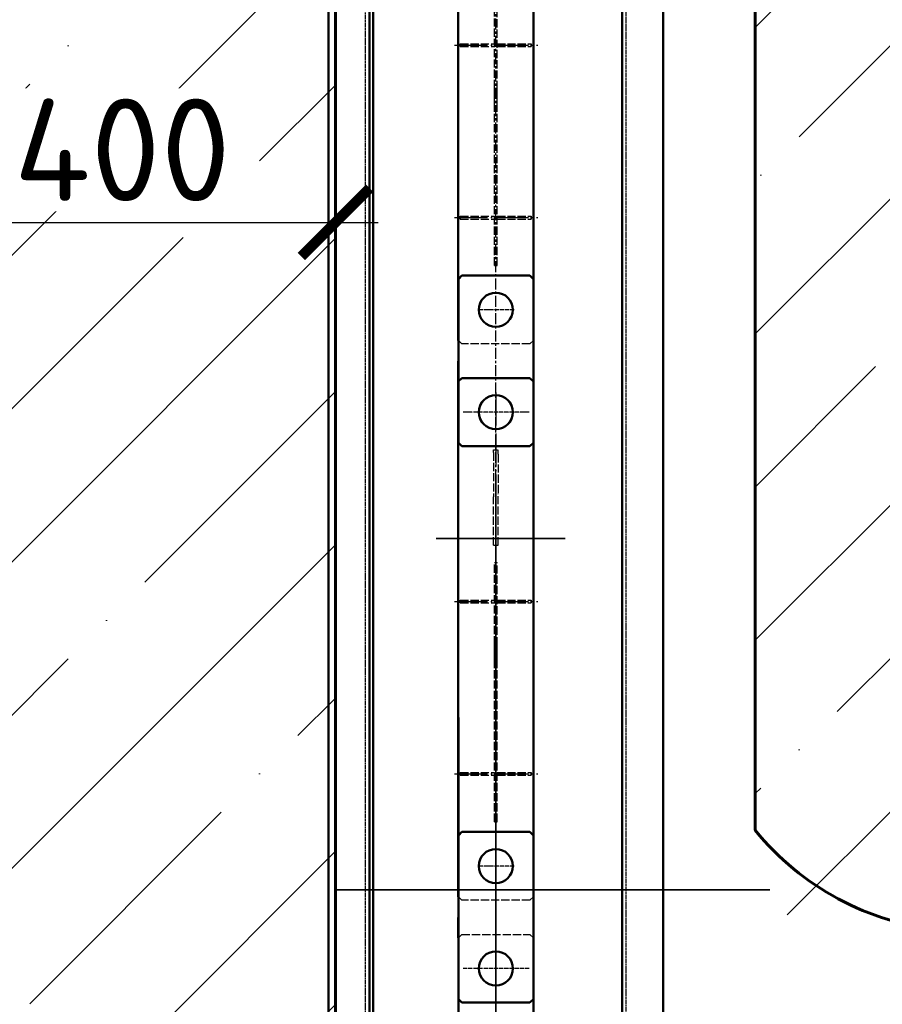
# Model space of a CAD drawing. Header units: millimetres. Extents: x 452087 to 582075, y 10891 to 81641.
# Tile 70 of 256: x 497395 to 499923, y 37701 to 40586. Entities that reach past the tile are written whole.
import ezdxf

# ---------------------------------------------------------------- set-up
doc = ezdxf.new("R2010")
doc.units = ezdxf.units.MM
for name, pattern in [('ACAD_ISO02W100', [15, 12, -3]), ('ACAD_ISO04W100', [30, 24, -3, 0, -3]), ('осевая', [50.8, 31.75, -6.35, 6.35, -6.35])]:
    doc.linetypes.add(name, pattern=pattern)
doc.layers.get('Defpoints').update_dxf_attribs({"color": 8})
for name, color, linetype, lineweight in [('ГТО-2_Бетон_025', 7, 'Continuous', 25), ('ГТО-2_Бетон_060', 3, 'Continuous', 60), ('ГТО-2_Вода', 4, 'Continuous', 35), ('ГТО-2_Оси_025', 6, 'осевая', 25), ('ОЗиМ Металл', 1, 'Continuous', 50), ('ОЗиМ Невидимый', 7, 'ACAD_ISO02W100', 25), ('ОЗиМ Ось', 7, 'ACAD_ISO04W100', 25), ('ОЗиМ Размеры', 2, 'Continuous', 35)]:
    doc.layers.add(name, color=color, linetype=linetype, lineweight=lineweight)
doc.layers.add('ГТО-2_Размеры', color=7, linetype='Continuous')
doc.layers.add('ГТО-2_Штриховка_018', color=7, linetype='Continuous', lineweight=18, true_color=0x6b6b6b)
doc.styles.add('MOSOBL (isocpeur)', font='isocpeur.ttf')
doc.styles.add('RomanS', font='romans.shx', dxfattribs={"width": 0.7})
doc.dimstyles.new('MOSOBL 1-100 (мм)', dxfattribs={"dimscale": 100, "dimtxt": 3, "dimasz": 2, "dimexe": 1.25, "dimexo": 0.625, "dimtad": 1, "dimdec": 0, "dimzin": 9, "dimtxsty": 'RomanS', "dimblk": 'ARCHTICK', "dimcen": 2.5, "dimdle": 1.25, "dimclrd": 7, "dimclre": 7, "dimclrt": 2, "dimadec": 0, "dimazin": 0, "dimtfac": 1, "dimtdec": 0, "dimtmove": 1, "dimatfit": 3, "dimfxl": 1, "dimtfill": 1, "dimlwd": 25, "dimlwe": 25, "dimarcsym": 0})
pattern_1 = [(45, (-128275, -56814.86), (-449.0128, 449.0128), []), (45, (-127825.97, -56814.86), (-449.0128, 449.0128), [793.75, -158.75, 0, -158.75])]

# ---------------------------------------------------------------- blocks, each defined once
blk = doc.blocks.new('_ArchTick')
at = {"color": 0, "linetype": 'ByBlock', "const_width": 0.15}
blk.add_lwpolyline([(-0.5, -0.5), (0.5, 0.5)], dxfattribs=at)
blk = doc.blocks.new('*D562')
at = {"layer": 'Defpoints', "color": 0, "transparency": 16777216}
for p in [(498320.6, 39992.2), (496920.6, 39736.1), (498320.6, 39736.1)]:
    blk.add_point(p, dxfattribs=at)
at = {"layer": 'ГТО-2_Размеры', "color": 7, "lineweight": 25, "transparency": 16777216}
for p, q in [((496920.6, 39798.6), (496920.6, 40117.2)), ((498320.6, 39798.6), (498320.6, 40117.2)), ((496795.6, 39992.2), (498445.6, 39992.2))]:
    blk.add_line(p, q, dxfattribs=at)
at = {"layer": 'ГТО-2_Размеры', "color": 7, "lineweight": 25, "transparency": 16777216, "xscale": 200, "yscale": 200, "zscale": 200, "rotation": 180}
blk.add_blockref('_ArchTick', (496920.6, 39992.2), dxfattribs=at)
at = {"layer": 'ГТО-2_Размеры', "color": 7, "lineweight": 25, "transparency": 16777216, "xscale": 200, "yscale": 200, "zscale": 200}
blk.add_blockref('_ArchTick', (498320.6, 39992.2), dxfattribs=at)
at = {"layer": 'ГТО-2_Размеры', "color": 2, "transparency": 16777216, "insert": (497620.6, 40204.7), "char_height": 300, "attachment_point": 5, "style": 'MOSOBL (isocpeur)', "bg_fill": 3, "box_fill_scale": 1.1, "bg_fill_color": 256, "bg_fill_true_color": 13158600, "bg_fill_transparency": 0}
blk.add_mtext('1400', dxfattribs=at)
blk = doc.blocks.new('A$C64BC5865')
at = {"layer": 'ОЗиМ Металл'}
for p, q in [((-1930.9, -639.2), (-1930.9, 22051.1)), ((-1810.9, 1725.3), (-1810.9, 22061)), ((-1070.9, -639.2), (-1070.9, 22061)), ((-950.9, -639.2), (-950.9, 22051.1)), ((-1080.9, 21964.5), (-1080.9, -639.2))]:
    blk.add_line(p, q, dxfattribs=at)
at = {"layer": 'ОЗиМ Невидимый', "ltscale": 0.5}
for p, q in [((-1822.9, 1719.3), (-1822.9, 22060)), ((-1058.9, -639.2), (-1058.9, 22060))]:
    blk.add_line(p, q, dxfattribs=at)
blk = doc.blocks.new('A$C504F2DFB')
at = {"layer": 'ОЗиМ Металл'}
for p, q in [((326.7, -13671.9), (326.7, -12161.9)), ((546.7, -13671.9), (546.7, -12161.9)), ((336.9, -13481.9), (326.9, -13491.9)), ((326.9, -13971.9), (326.9, -13491.9)), ((536.9, -13481.9), (336.9, -13481.9)), ((536.9, -13481.9), (546.9, -13491.9)), ((546.9, -13491.9), (546.9, -13971.9)), ((326.9, -13671.9), (326.7, -13791.9)), ((546.9, -13671.9), (546.7, -13791.9)), ((336.7, -13781.9), (326.7, -13791.9)), ((336.7, -13781.9), (536.7, -13781.9)), ((536.7, -13781.9), (546.7, -13791.9)), ((326.7, -15301.9), (326.7, -13791.9)), ((546.7, -15301.9), (546.7, -13791.9)), ((336.9, -13981.9), (326.9, -13971.9)), ((536.9, -13981.9), (336.9, -13981.9)), ((536.9, -13981.9), (546.9, -13971.9)), ((326.9, -16931.9), (326.9, -14776.9)), ((546.9, -16931.9), (546.9, -14776.9)), ((336.9, -15111.9), (326.9, -15121.9)), ((536.9, -15111.9), (336.9, -15111.9)), ((536.9, -15111.9), (546.9, -15121.9)), ((326.9, -15601.9), (326.9, -15121.9)), ((546.9, -15121.9), (546.9, -15601.9)), ((326.9, -15301.9), (326.7, -15421.9)), ((546.9, -15301.9), (546.7, -15421.9)), ((326.9, -16931.9), (326.9, -15421.9)), ((546.9, -16931.9), (546.9, -15421.9)), ((336.9, -15611.9), (326.9, -15601.9)), ((536.9, -15611.9), (546.9, -15601.9)), ((536.9, -15611.9), (336.9, -15611.9))]:
    blk.add_line(p, q, dxfattribs=at)
for centre in [(436.7, -13581.9), (436.7, -13881.9), (436.9, -13881.9), (436.7, -15211.9), (436.9, -15511.9)]:
    blk.add_circle(centre, 50, dxfattribs=at)
at = {"layer": 'ОЗиМ Невидимый', "ltscale": 2}
for p, q in [((432.7, -12992.2), (432.7, -12691.9)), ((440.7, -12994.7), (440.7, -12691.9)), ((332.7, -12802.9), (432.7, -12802.9)), ((440.7, -12802.9), (540.7, -12802.9)), ((332.7, -12810.9), (432.7, -12810.9)), ((440.7, -12810.9), (540.7, -12810.9)), ((432.7, -13451.9), (432.7, -12930.5)), ((432.7, -12992.2), (432.7, -12930.5)), ((432.9, -13451.9), (432.9, -12930.5)), ((440.7, -13451.9), (440.7, -12925.7)), ((440.7, -12994.7), (440.7, -12925.7)), ((440.9, -13451.9), (440.9, -12925.7)), ((332.7, -13307.9), (432.7, -13307.9)), ((332.7, -13315.9), (432.7, -13315.9)), ((440.7, -13307.9), (540.7, -13307.9)), ((440.7, -13315.9), (540.7, -13315.9)), ((432.7, -13451.9), (432.7, -13385.9)), ((432.9, -13451.9), (432.9, -13385.9)), ((336.9, -13681.9), (326.9, -13671.9)), ((536.9, -13681.9), (546.9, -13671.9)), ((536.9, -13681.9), (336.9, -13681.9)), ((336.9, -13781.9), (326.9, -13791.9)), ((336.9, -13781.9), (536.9, -13781.9)), ((536.9, -13781.9), (546.9, -13791.9)), ((429.7, -14000.5), (429.7, -13991.9)), ((443.7, -14004.9), (443.7, -13991.9)), ((429.7, -14000.5), (429.7, -14129.7)), ((443.7, -14004.9), (443.7, -14121.2)), ((429.7, -14271.9), (429.7, -14129.7)), ((443.7, -14271.9), (443.7, -14121.2)), ((429.7, -14271.9), (443.7, -14271.9)), ((432.7, -14622.2), (432.7, -14321.9)), ((432.7, -14321.9), (440.7, -14321.9)), ((440.7, -14624.7), (440.7, -14321.9)), ((332.7, -14432.9), (432.7, -14432.9)), ((332.7, -14440.9), (432.7, -14440.9)), ((440.7, -14432.9), (540.7, -14432.9)), ((440.7, -14440.9), (540.7, -14440.9)), ((432.7, -15081.9), (432.7, -14560.5)), ((432.7, -14622.2), (432.7, -14560.5)), ((432.9, -15081.9), (432.9, -14560.5)), ((440.7, -15081.9), (440.7, -14555.7)), ((440.7, -14624.7), (440.7, -14555.7)), ((440.9, -15081.9), (440.9, -14555.7)), ((332.7, -14937.9), (432.7, -14937.9)), ((440.7, -14937.9), (540.7, -14937.9)), ((332.7, -14945.9), (432.7, -14945.9)), ((440.7, -14945.9), (540.7, -14945.9)), ((432.7, -15081.9), (432.7, -15015.9)), ((432.9, -15081.9), (432.9, -15015.9)), ((336.9, -15311.9), (326.9, -15301.9)), ((536.9, -15311.9), (336.9, -15311.9)), ((536.9, -15311.9), (546.9, -15301.9)), ((336.9, -15411.9), (326.9, -15421.9)), ((336.9, -15411.9), (536.9, -15411.9)), ((536.9, -15411.9), (546.9, -15421.9))]:
    blk.add_line(p, q, dxfattribs=at)
at = {"layer": 'ОЗиМ Невидимый'}
for p, q in [((432.7, -13451.9), (440.7, -13451.9)), ((432.9, -13451.9), (440.9, -13451.9)), ((429.7, -13991.9), (443.7, -13991.9)), ((432.7, -15081.9), (440.7, -15081.9)), ((432.9, -15081.9), (440.9, -15081.9))]:
    blk.add_line(p, q, dxfattribs=at)
at = {"layer": 'ОЗиМ Ось', "ltscale": 4}
for p, q in [((316.1, -12806.9), (560, -12806.9)), ((316.1, -13311.9), (560, -13311.9)), ((436.7, -13824.7), (436.9, -16971.3)), ((316.1, -14436.9), (560, -14436.9)), ((316.1, -14941.9), (560, -14941.9))]:
    blk.add_line(p, q, dxfattribs=at)
at = {"layer": 'ОЗиМ Ось', "ltscale": 0.5}
for p, q in [((490.5, -13581.9), (388.5, -13581.9)), ((490.5, -13581.9), (388.5, -13581.9)), ((490.7, -13581.9), (388.6, -13581.9)), ((533.9, -13881.9), (339.6, -13881.9)), ((534, -13881.9), (339.7, -13881.9)), ((490.5, -15211.9), (388.5, -15211.9)), ((490.5, -15211.9), (388.5, -15211.9)), ((490.7, -15211.9), (388.6, -15211.9)), ((534, -15511.9), (339.7, -15511.9))]:
    blk.add_line(p, q, dxfattribs=at)
at = {"layer": 'ОЗиМ Размеры'}
for p, q in [((332.7, -12802.9), (332.7, -12810.9)), ((540.7, -12802.9), (540.7, -12810.9)), ((332.7, -13307.9), (332.7, -13315.9)), ((540.7, -13307.9), (540.7, -13315.9)), ((436.9, -17277.6), (436.9, -14074.6)), ((261.9, -14251.9), (640.4, -14251.9)), ((332.7, -14432.9), (332.7, -14440.9)), ((540.7, -14432.9), (540.7, -14440.9)), ((332.7, -14937.9), (332.7, -14945.9)), ((540.7, -14937.9), (540.7, -14945.9))]:
    blk.add_line(p, q, dxfattribs=at)
blk = doc.blocks.new('*D710')
at = {"color": 7, "lineweight": 25, "transparency": 16777216}
for p, q in [((490220.6, 51509.4), (490220.6, 28587.3)), ((498790.6, 34942.1), (498790.6, 28587.3)), ((490095.6, 28712.3), (498915.6, 28712.3))]:
    blk.add_line(p, q, dxfattribs=at)
at = {"layer": 'Defpoints', "color": 0, "transparency": 16777216}
for p in [(490220.6, 51571.9), (498790.6, 35004.6), (498790.6, 28712.3)]:
    blk.add_point(p, dxfattribs=at)
at = {"color": 7, "lineweight": 25, "transparency": 16777216, "xscale": 200, "yscale": 200, "zscale": 200, "rotation": 180}
blk.add_blockref('_ArchTick', (490220.6, 28712.3), dxfattribs=at)
at = {"color": 7, "lineweight": 25, "transparency": 16777216, "xscale": 200, "yscale": 200, "zscale": 200}
blk.add_blockref('_ArchTick', (498790.6, 28712.3), dxfattribs=at)
at = {"color": 2, "transparency": 16777216, "insert": (494505.6, 28924.8), "char_height": 300, "attachment_point": 5, "style": 'RomanS', "bg_fill": 3, "box_fill_scale": 1.1, "bg_fill_color": 256, "bg_fill_true_color": 13158600, "bg_fill_transparency": 0}
blk.add_mtext('8570', dxfattribs=at)

msp = doc.modelspace()

# ---------------------------------------------------------------- hatches: boundary and pattern name
at = {"layer": 'ГТО-2_Штриховка_018'}
h = msp.add_hatch(dxfattribs=at)
h.set_pattern_fill('ANSI35', color=256, scale=100)
h.set_pattern_definition(pattern_1)
h.paths.add_polyline_path([(496920.6, 54886.1), (495620.3, 55536.1), (495620.3, 56036.1), (492720.6, 56036.1), (492720.6, 56536.1), (498320.6, 56536.1), (498320.6, 38436.1), (496920.6, 38436.1)])
h = msp.add_hatch(dxfattribs=at)
h.set_pattern_fill('ANSI35', color=256, scale=100)
h.set_pattern_definition([(45, (209167.3, 28568.3), (-449.0128, 449.0128), []), (45, (209616.3, 28568.3), (-449.0128, 449.0128), [793.75, -158.75, 0, -158.75])])
h.paths.add_polyline_path([(500050.6, 49036.1), (500050.6, 49036.1), (500050.6, 56536.1), (499550.6, 56536.1), (499550.6, 49036.1), (499550.6, 49036.1), (499550.6, 38836.1), (499550.6, 38211.1, 1), (500300.6, 38211.1), (500300.6, 38511.1), (500050.6, 38761.1), (500050.6, 38836.1)])
h = msp.add_hatch(dxfattribs=at)
h.set_pattern_fill('ANSI35', color=256, scale=100)
h.set_pattern_definition(pattern_1)
h.paths.add_polyline_path([(496920.6, 38436.1), (498320.6, 38436.1), (498323, 36547.5), (498424.7, 36449.5), (498418.8, 36130), (498281.1, 35785.4), (497989.2, 35615), (497774.2, 35518.1), (497002.4, 35585.9), (496920.6, 36106)])

# ---------------------------------------------------------------- linework, layer by layer
at = {"layer": 'ГТО-2_Бетон_025'}
for p, q in [((498320.6, 56277.3), (498320.6, 33524.9)), ((498420.6, 33524.9), (498420.6, 56285.3))]:
    msp.add_line(p, q, dxfattribs=at)
at = {"layer": 'ГТО-2_Бетон_060'}
msp.add_lwpolyline([(498320.6, 36551.9), (498320.6, 56536.1), (492720.6, 56536.1), (492720.6, 56036.1), (495620.3, 56036.1)], dxfattribs=at)
msp.add_lwpolyline([(499550.6, 38836.1), (499550.6, 38211.1, 0.4176), (500687.8, 38100.6), (500601.4, 38597.4), (500050.6, 39365.2), (500050.6, 39365.2), (500050.6, 49036.1), (500050.6, 49036.1), (500050.6, 56536.1), (499550.6, 56536.1), (499550.6, 49036.1), (499550.6, 49036.1)], format="xyb", close=True, dxfattribs=at)
at = {"layer": 'ГТО-2_Вода'}
msp.add_line((499593.9, 38036.1), (498320.6, 38036.1), dxfattribs=at)
at = {"layer": 'ГТО-2_Оси_025'}
msp.add_lwpolyline([(498790.6, 30194.5), (498790.6, 58036.1)], dxfattribs=at)
at = {"layer": 'ГТО-2_Размеры', "color": 5}
for p, q in [((498320.6, 56277.3), (498320.6, 33524.9)), ((498420.6, 33524.9), (498420.6, 56285.3)), ((499160.6, 56285.3), (499160.6, 33524.9))]:
    msp.add_line(p, q, dxfattribs=at)
at = {"layer": 'ГТО-2_Размеры'}
for p, q in [((499160.6, 56285.3), (499160.6, 33524.9)), ((499280.6, 33524.9), (499280.6, 56278.6)), ((499280.6, 33524.9), (499280.6, 56278.6))]:
    msp.add_line(p, q, dxfattribs=at)

# ---------------------------------------------------------------- next in the draw order: dimensions: what is measured, and where the dimension line sits
dim = msp.add_linear_dim(base=(498320.6, 39992.2), p1=(496920.6, 39736.1), p2=(498320.6, 39736.1), angle=180, dimstyle='MOSOBL 1-100 (мм)', override={"dimtxsty": 'MOSOBL (isocpeur)'}, dxfattribs=at)
dim.commit()
dim.dimension.update_dxf_attribs({"geometry": '*D562', "text_midpoint": (497620.6, 40204.7)})

# ---------------------------------------------------------------- next in the draw order: block references
at = {"color": 5, "xscale": -1}
msp.add_blockref('A$C64BC5865', (497349.7, 34175.4), dxfattribs=at)
at = {"color": 5}
msp.add_blockref('A$C504F2DFB', (498353.7, 53318), dxfattribs=at)

# ---------------------------------------------------------------- next in the draw order: dimensions: what is measured, and where the dimension line sits
dim = msp.add_linear_dim(base=(498790.6, 28712.3), p1=(490220.6, 51571.9), p2=(498790.6, 35004.6), dimstyle='MOSOBL 1-100 (мм)', override={"dimfxl": 1.25, "dimarcsym": 1}, dxfattribs=at)
dim.commit()
dim.dimension.update_dxf_attribs({"geometry": '*D710', "text_midpoint": (494505.6, 28924.8)})

doc.saveas('drawing.dxf')
